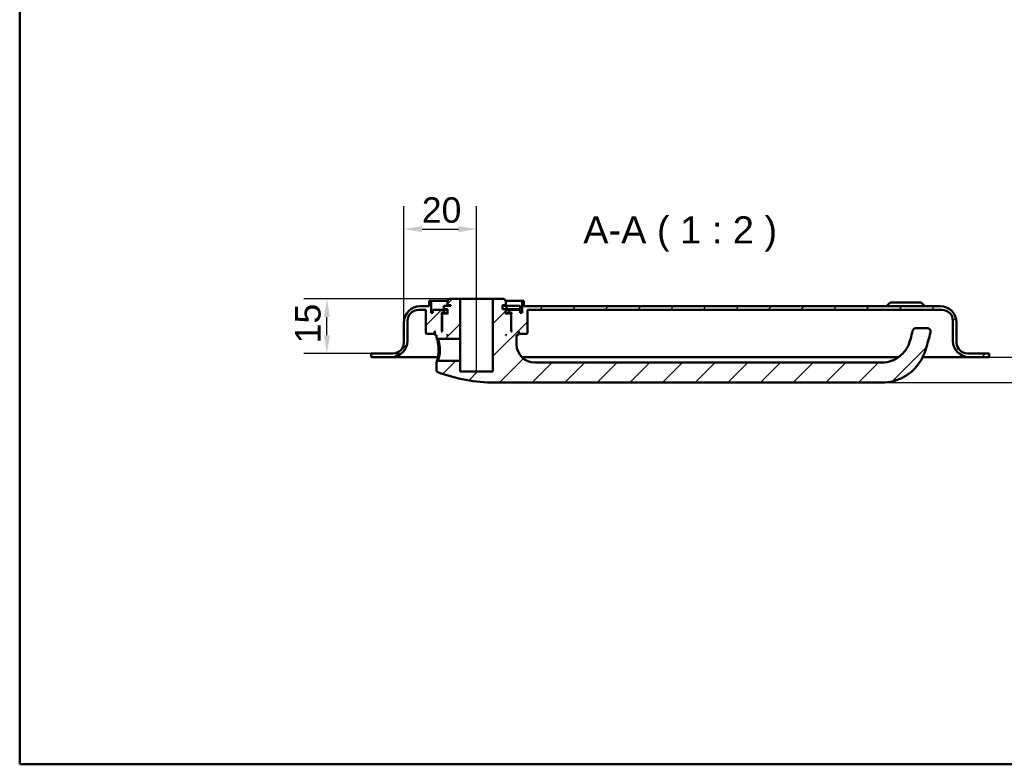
# Model space of a CAD drawing. Header units: millimetres. Extents: x 20 to 833, y 20 to 574.
# Tile 1 of 4: x 20 to 291, y 20 to 225. Entities that reach past the tile are written whole.
import ezdxf

# ---------------------------------------------------------------- set-up
doc = ezdxf.new("R2010")
doc.units = ezdxf.units.MM
doc.header["$LTSCALE"] = 2
for name, color, linetype, lineweight in [('Bemaßungen(DIN)', 7, 'Continuous', 25), ('Mittellinie(DIN)', 7, 'Continuous', 25), ('Sichtbare Kanten(DIN)', 7, 'Continuous', 50), ('Skizziergeometrie(DIN)', 7, 'Continuous', 50), ('Symbole(DIN)', 7, 'Continuous', 25)]:
    doc.layers.add(name, color=color, linetype=linetype, lineweight=lineweight)
doc.layers.add('Schraffur', color=179, linetype='Continuous', lineweight=9, true_color=0x1e1e47)
doc.styles.add('Aktuell-DINGroßer Text', font='arial.ttf')
doc.styles.add('STANDARD-DIN~0', font='arial.ttf')
doc.dimstyles.new('CAD-LAN', dxfattribs={"dimscale": 2, "dimtxt": 3.5, "dimasz": 2.5, "dimexe": 3.175, "dimexo": 0, "dimgap": 0.8, "dimtad": 1, "dimrnd": 1e-08, "dimtxsty": 'STANDARD-DIN~0', "dimcen": 0.09, "dimdle": 10, "dimclrd": 250, "dimclre": 250, "dimclrt": 250, "dimadec": 0, "dimazin": 2, "dimtfac": 1, "dimtmove": 0, "dimatfit": 3, "dimfxl": 1, "dimtolj": 1, "dimtzin": 0, "dimlwd": 25, "dimlwe": 25, "dimarcsym": 0})

# ---------------------------------------------------------------- blocks, each defined once
blk = doc.blocks.new('Ränder Standardrahmen')
at = {"layer": 'Skizziergeometrie(DIN)', "flags": 128}
blk.add_lwpolyline([(10, 10), (10, 287), (410, 287), (410, 10), (10, 10)], dxfattribs=at)
blk = doc.blocks.new('*D24')
at = {"layer": 'Bemaßungen(DIN)', "color": 250, "linetype": 'Continuous', "lineweight": 25, "true_color": 0x3f3f3f, "transparency": 16777216}
for p, q in [((125.67, 141.5), (125.67, 173.55)), ((145.67, 153), (145.67, 173.55)), ((130.67, 167.2), (140.67, 167.2))]:
    blk.add_line(p, q, dxfattribs=at)
at = {"layer": 'Bemaßungen(DIN)', "color": 250, "linetype": 'Continuous', "true_color": 0x3f3f3f, "transparency": 16777216}
for points in [[(130.67, 168.04), (130.67, 166.37), (125.67, 167.2)], [(140.67, 168.04), (140.67, 166.37), (145.67, 167.2)]]:
    blk.add_solid(points, dxfattribs=at)
at = {"layer": 'Defpoints', "color": 0, "linetype": 'Continuous', "transparency": 16777216}
for p in [(145.67, 167.2), (145.67, 153), (125.67, 141.5)]:
    blk.add_point(p, dxfattribs=at)
at = {"layer": 'Bemaßungen(DIN)', "color": 250, "linetype": 'Continuous', "lineweight": 25, "true_color": 0x3f3f3f, "transparency": 16777216, "insert": (130.61, 175.95), "char_height": 7, "attachment_point": 1, "style": 'STANDARD-DIN~0'}
blk.add_mtext('\\A1;20', dxfattribs=at)
blk = doc.blocks.new('*D25')
at = {"layer": 'Bemaßungen(DIN)', "color": 250, "linetype": 'Continuous', "lineweight": 25, "true_color": 0x3f3f3f, "transparency": 16777216}
for p, q in [((138.17, 148), (98.15, 148)), ((104.5, 138), (104.5, 143)), ((116.67, 133), (98.15, 133))]:
    blk.add_line(p, q, dxfattribs=at)
at = {"layer": 'Bemaßungen(DIN)', "color": 250, "linetype": 'Continuous', "true_color": 0x3f3f3f, "transparency": 16777216}
for points in [[(103.67, 143), (105.33, 143), (104.5, 148)], [(103.67, 138), (105.33, 138), (104.5, 133)]]:
    blk.add_solid(points, dxfattribs=at)
at = {"layer": 'Defpoints', "color": 0, "linetype": 'Continuous', "transparency": 16777216}
for p in [(104.5, 148), (138.17, 148), (116.67, 133)]:
    blk.add_point(p, dxfattribs=at)
at = {"layer": 'Bemaßungen(DIN)', "color": 250, "linetype": 'Continuous', "lineweight": 25, "true_color": 0x3f3f3f, "transparency": 16777216, "insert": (95.75, 135.79), "char_height": 7, "attachment_point": 1, "rotation": 90, "style": 'STANDARD-DIN~0'}
blk.add_mtext('\\A1;15', dxfattribs=at)
blk = doc.blocks.new('*D26')
at = {"layer": 'Bemaßungen(DIN)', "color": 250, "linetype": 'Continuous', "lineweight": 25, "true_color": 0x3f3f3f, "transparency": 16777216}
for p, q in [((307.29, 137), (307.29, 142)), ((286.67, 132), (313.64, 132)), ((307.29, 125), (307.29, 132)), ((257.17, 125), (313.64, 125)), ((307.29, 120), (307.29, 115))]:
    blk.add_line(p, q, dxfattribs=at)
at = {"layer": 'Bemaßungen(DIN)', "color": 250, "linetype": 'Continuous', "true_color": 0x3f3f3f, "transparency": 16777216}
for points in [[(306.46, 137), (308.12, 137), (307.29, 132)], [(306.46, 120), (308.12, 120), (307.29, 125)]]:
    blk.add_solid(points, dxfattribs=at)
at = {"layer": 'Defpoints', "color": 0, "linetype": 'Continuous', "transparency": 16777216}
for p in [(286.67, 132), (307.29, 132), (257.17, 125)]:
    blk.add_point(p, dxfattribs=at)
at = {"layer": 'Bemaßungen(DIN)', "color": 250, "linetype": 'Continuous', "lineweight": 25, "true_color": 0x3f3f3f, "transparency": 16777216, "insert": (298.69, 126.23), "char_height": 7, "attachment_point": 1, "rotation": 90, "style": 'STANDARD-DIN~0'}
blk.add_mtext('\\A1;7', dxfattribs=at)

msp = doc.modelspace()

# ---------------------------------------------------------------- hatches: boundary and pattern name
at = {"layer": 'Schraffur'}
h = msp.add_hatch(dxfattribs=at)
h.set_pattern_fill('ANSI31', color=256, scale=50.8, style=0)
h.set_pattern_definition([(45, (0, 0), (-4.49013, 4.49013), [])])
edge = h.paths.add_edge_path()
edge.add_spline(control_points=[(135.041, 130.998), (134.979, 130.938), (134.918, 130.878), (134.794, 130.758), (134.731, 130.698), (134.67, 130.637)], knot_values=[-0.0518019, -0.0518019, -0.0518019, -0.0518019, -0.0259876, -0.0259876, 0, 0, 0, 0], degree=3, periodic=0)
edge.add_line((134.67, 130.637), (134.67, 128.34))
edge.add_spline(control_points=[(134.67, 128.34), (134.672, 128.304), (134.676, 128.268), (134.691, 128.198), (134.703, 128.163), (134.749, 128.063), (134.791, 128.011), (134.88, 127.929), (134.935, 127.895), (134.994, 127.873)], knot_values=[-0.0530304, -0.0530304, -0.0530304, -0.0530304, -0.0446746, -0.0446746, -0.0363187, -0.0363187, -0.0190361, -0.0190361, -0.0000008, -0.0000008, -0.0000008, -0.0000008], degree=3, periodic=0)
edge.add_ellipse((150.67, 169.165), major_axis=(-15.675, -41.291), ratio=1, start_angle=0, end_angle=20.78806)
edge.add_line((150.67, 124.998), (257.17, 124.998))
edge.add_spline(control_points=[(257.17, 124.998), (258.223, 124.998), (259.277, 125.134), (261.316, 125.659), (262.304, 126.049), (264.678, 127.364), (265.958, 128.466), (268.53, 131.721), (269.048, 133.556), (269.676, 135.771), (270.101, 137.247), (270.524, 138.722)], knot_values=[-1.0346226, -1.0346226, -1.0346226, -1.0346226, -0.9382536, -0.9382536, -0.8419239, -0.8419239, -0.6899476, -0.6899476, -0.4605936, -0.4605936, 0, 0, 0, 0], degree=3, periodic=0)
edge.add_ellipse((269.563, 138.998), major_axis=(0.961, -0.276), ratio=1, start_angle=0, end_angle=106)
edge.add_line((269.563, 139.998), (266.563, 139.998))
edge.add_ellipse((266.563, 138.998), major_axis=(0, 1), ratio=1, start_angle=0, end_angle=76.78481)
edge.add_spline(control_points=[(265.589, 139.227), (265.229, 137.691), (264.949, 136.426), (264.032, 134.403), (263.481, 133.534), (261.816, 131.963), (260.927, 131.4), (259.061, 130.683), (258.114, 130.498), (257.17, 130.498)], knot_values=[-1.4743943, -1.4743943, -1.4743943, -1.4743943, -0.9712289, -0.9712289, -0.5989666, -0.5989666, -0.2834298, -0.2834298, 0, 0, 0, 0], degree=3, periodic=0)
edge.add_line((257.17, 130.498), (161.67, 130.498))
edge.add_ellipse((161.67, 135.498), major_axis=(0, -5), ratio=1, start_angle=270, end_angle=360, ccw=False)
edge.add_line((156.67, 135.498), (156.67, 137.998))
edge.add_line((156.67, 137.998), (156.97, 137.998))
edge.add_line((156.97, 137.998), (157.17, 138.198))
edge.add_line((157.17, 138.198), (157.17, 138.798))
edge.add_line((157.17, 138.798), (156.97, 138.998))
edge.add_line((156.97, 138.998), (157.27, 138.998))
edge.add_line((157.27, 138.998), (157.27, 138.498))
edge.add_line((157.27, 138.498), (157.37, 138.398))
edge.add_line((157.37, 138.398), (159.47, 138.398))
edge.add_line((159.47, 138.398), (159.67, 138.598))
edge.add_line((159.67, 138.598), (159.67, 144.998))
edge.add_line((159.67, 144.998), (273.67, 144.998))
edge.add_ellipse((273.67, 141.998), major_axis=(0, 3), ratio=1, start_angle=270, end_angle=360, ccw=False)
edge.add_line((276.67, 141.998), (276.67, 136.498))
edge.add_ellipse((281.17, 136.498), major_axis=(-4.5, 0), ratio=1, start_angle=0, end_angle=90)
edge.add_line((281.17, 131.998), (286.67, 131.998))
edge.add_line((286.67, 131.998), (286.67, 132.998))
edge.add_line((286.67, 132.998), (280.67, 132.998))
edge.add_ellipse((280.67, 135.998), major_axis=(0, -3), ratio=1, start_angle=270, end_angle=360, ccw=False)
edge.add_line((277.67, 135.998), (277.67, 141.498))
edge.add_ellipse((273.17, 141.498), major_axis=(4.5, 0), ratio=1, start_angle=0, end_angle=90)
edge.add_line((273.17, 145.998), (158.67, 145.998))
edge.add_line((158.67, 145.998), (158.67, 147.498))
edge.add_line((158.67, 147.498), (158.17, 147.498))
edge.add_line((158.17, 147.498), (158.17, 144.198))
edge.add_line((158.17, 144.198), (157.67, 144.198))
edge.add_line((157.67, 144.198), (157.67, 144.998))
edge.add_line((157.67, 144.998), (154.67, 144.998))
edge.add_line((154.67, 144.998), (154.67, 144.198))
edge.add_line((154.67, 144.198), (155.42, 144.198))
edge.add_line((155.42, 144.198), (155.22, 143.998))
edge.add_line((155.22, 143.998), (155.22, 139.198))
edge.add_line((155.22, 139.198), (155.42, 138.998))
edge.add_line((155.42, 138.998), (155.17, 138.998))
edge.add_line((155.17, 138.998), (155.17, 143.798))
edge.add_line((155.17, 143.798), (154.97, 143.998))
edge.add_line((154.97, 143.998), (153.87, 143.998))
edge.add_line((153.87, 143.998), (153.67, 143.798))
edge.add_line((153.67, 143.798), (153.67, 145.198))
edge.add_line((153.67, 145.198), (152.77, 145.198))
edge.add_line((152.77, 145.198), (152.77, 146.298))
edge.add_line((152.77, 146.298), (153.67, 146.298))
edge.add_line((153.67, 146.298), (153.67, 147.498))
edge.add_line((153.67, 147.498), (153.17, 147.998))
edge.add_line((153.17, 147.998), (150.17, 147.998))
edge.add_line((150.17, 147.998), (150.17, 127.998))
edge.add_line((150.17, 127.998), (141.17, 127.998))
edge.add_line((141.17, 127.998), (141.17, 130.998))
edge.add_line((141.17, 130.998), (135.041, 130.998))
h.paths.add_polyline_path([(153.87, 137.998), (153.67, 137.998), (153.67, 138.198)], flags=0)
edge = h.paths.add_edge_path()
edge.add_spline(control_points=[(134.67, 137.359), (134.733, 137.299), (134.795, 137.238), (134.919, 137.118), (134.981, 137.058), (135.042, 136.998)], knot_values=[-0.0519734, -0.0519734, -0.0519734, -0.0519734, -0.0259867, -0.0259867, -0.0001656, -0.0001656, -0.0001656, -0.0001656], degree=3, periodic=0)
edge.add_line((135.042, 136.998), (141.17, 136.998))
edge.add_line((141.17, 136.998), (141.17, 147.998))
edge.add_line((141.17, 147.998), (138.17, 147.998))
edge.add_line((138.17, 147.998), (137.67, 147.498))
edge.add_line((137.67, 147.498), (137.67, 146.298))
edge.add_line((137.67, 146.298), (138.57, 146.298))
edge.add_line((138.57, 146.298), (138.57, 146.098))
edge.add_line((138.57, 146.098), (136.653, 146.098))
edge.add_line((136.653, 146.098), (136.653, 145.198))
edge.add_line((136.653, 145.198), (137.67, 145.198))
edge.add_line((137.67, 145.198), (137.67, 143.798))
edge.add_line((137.67, 143.798), (137.47, 143.998))
edge.add_line((137.47, 143.998), (136.37, 143.998))
edge.add_line((136.37, 143.998), (136.17, 143.798))
edge.add_line((136.17, 143.798), (136.17, 138.998))
edge.add_line((136.17, 138.998), (135.92, 138.998))
edge.add_line((135.92, 138.998), (136.12, 139.198))
edge.add_line((136.12, 139.198), (136.12, 143.998))
edge.add_line((136.12, 143.998), (135.92, 144.198))
edge.add_line((135.92, 144.198), (136.67, 144.198))
edge.add_line((136.67, 144.198), (136.67, 144.998))
edge.add_line((136.67, 144.998), (133.67, 144.998))
edge.add_line((133.67, 144.998), (133.67, 144.198))
edge.add_line((133.67, 144.198), (133.17, 144.198))
edge.add_line((133.17, 144.198), (133.17, 147.498))
edge.add_line((133.17, 147.498), (132.67, 147.498))
edge.add_line((132.67, 147.498), (132.67, 145.998))
edge.add_line((132.67, 145.998), (130.17, 145.998))
edge.add_ellipse((130.17, 141.498), major_axis=(0, 4.5), ratio=1, start_angle=0, end_angle=90)
edge.add_line((125.67, 141.498), (125.67, 135.998))
edge.add_ellipse((122.67, 135.998), major_axis=(3, 0), ratio=1, start_angle=270, end_angle=360, ccw=False)
edge.add_line((122.67, 132.998), (116.67, 132.998))
edge.add_line((116.67, 132.998), (116.67, 131.998))
edge.add_line((116.67, 131.998), (122.17, 131.998))
edge.add_ellipse((122.17, 136.498), major_axis=(0, -4.5), ratio=1, start_angle=0, end_angle=90)
edge.add_line((126.67, 136.498), (126.67, 141.998))
edge.add_ellipse((129.67, 141.998), major_axis=(-3, 0), ratio=1, start_angle=270, end_angle=360, ccw=False)
edge.add_line((129.67, 144.998), (131.67, 144.998))
edge.add_line((131.67, 144.998), (131.67, 138.598))
edge.add_line((131.67, 138.598), (131.87, 138.398))
edge.add_line((131.87, 138.398), (133.97, 138.398))
edge.add_line((133.97, 138.398), (134.07, 138.498))
edge.add_line((134.07, 138.498), (134.07, 138.998))
edge.add_line((134.07, 138.998), (134.37, 138.998))
edge.add_line((134.37, 138.998), (134.17, 138.798))
edge.add_line((134.17, 138.798), (134.17, 138.198))
edge.add_line((134.17, 138.198), (134.37, 137.998))
edge.add_line((134.37, 137.998), (134.67, 137.998))
edge.add_line((134.67, 137.998), (134.67, 137.359))
h.paths.add_polyline_path([(137.67, 137.998), (137.47, 137.998), (137.67, 138.198)], flags=0)

# ---------------------------------------------------------------- linework, layer by layer
at = {"layer": 'Mittellinie(DIN)', "linetype": 'Continuous'}
msp.add_line((145.67, 127.498), (145.67, 152.998), dxfattribs=at)
at = {"layer": 'Sichtbare Kanten(DIN)'}
for p, q in [((133.17, 147.498), (132.67, 147.498)), ((132.67, 147.498), (132.67, 145.998)), ((133.17, 144.198), (133.17, 147.498)), ((133.17, 147.498), (137.67, 147.498)), ((138.17, 147.998), (137.67, 147.498)), ((137.67, 147.498), (137.67, 146.298)), ((137.67, 146.298), (138.57, 146.298)), ((141.17, 147.998), (138.17, 147.998)), ((138.57, 146.298), (138.57, 146.098)), ((141.17, 136.998), (141.17, 147.998)), ((150.17, 147.998), (141.17, 147.998)), ((153.17, 147.998), (150.17, 147.998)), ((150.17, 147.998), (150.17, 127.998)), ((152.77, 145.198), (152.77, 146.298)), ((152.77, 146.298), (153.67, 146.298)), ((153.67, 147.498), (153.17, 147.998)), ((153.67, 146.298), (153.67, 147.498)), ((153.67, 147.498), (158.17, 147.498)), ((158.67, 147.498), (158.17, 147.498)), ((158.17, 147.498), (158.17, 144.198)), ((158.67, 145.998), (158.67, 147.498)), ((259.42, 146.998), (258.42, 145.998)), ((259.42, 146.998), (267.92, 146.998)), ((267.92, 146.998), (268.92, 145.998)), ((129.67, 144.998), (131.67, 144.998)), ((132.67, 145.998), (130.17, 145.998)), ((131.67, 144.998), (131.67, 138.598)), ((133.67, 144.198), (133.17, 144.198)), ((136.67, 144.998), (133.67, 144.998)), ((133.67, 144.998), (133.67, 144.198)), ((136.12, 143.998), (135.92, 144.198)), ((135.92, 144.198), (136.67, 144.198)), ((136.12, 139.198), (136.12, 143.998)), ((136.12, 143.998), (136.37, 143.998)), ((136.37, 143.998), (136.17, 143.798)), ((136.17, 143.798), (136.17, 138.998)), ((137.47, 143.998), (136.37, 143.998)), ((138.57, 146.098), (136.653, 146.098)), ((136.653, 146.098), (136.653, 145.198)), ((136.653, 145.198), (137.67, 145.198)), ((136.67, 144.198), (136.67, 144.998)), ((136.67, 144.998), (137.67, 144.998)), ((137.67, 144.198), (136.67, 144.198)), ((137.67, 143.798), (137.47, 143.998)), ((137.67, 143.998), (137.47, 143.998)), ((137.67, 145.198), (137.67, 143.798)), ((153.928, 146.098), (152.77, 146.098)), ((153.67, 145.198), (152.77, 145.198)), ((153.67, 143.798), (153.67, 145.198)), ((153.67, 145.198), (153.928, 145.198)), ((153.67, 144.998), (154.67, 144.998)), ((154.67, 144.198), (153.67, 144.198)), ((153.87, 143.998), (153.67, 143.798)), ((153.87, 143.998), (153.67, 143.998)), ((154.97, 143.998), (153.87, 143.998)), ((157.628, 146.098), (153.928, 146.098)), ((153.928, 146.098), (153.928, 145.198)), ((153.928, 145.198), (157.628, 145.198)), ((157.67, 144.998), (154.67, 144.998)), ((154.67, 144.998), (154.67, 144.198)), ((154.67, 144.198), (155.42, 144.198)), ((155.17, 143.798), (154.97, 143.998)), ((154.97, 143.998), (155.22, 143.998)), ((155.17, 138.998), (155.17, 143.798)), ((155.42, 144.198), (155.22, 143.998)), ((155.22, 143.998), (155.22, 139.198)), ((157.628, 146.098), (157.628, 145.198)), ((157.67, 144.198), (157.67, 144.998)), ((158.17, 144.198), (157.67, 144.198)), ((273.17, 145.998), (158.67, 145.998)), ((159.67, 138.598), (159.67, 144.998)), ((159.67, 144.998), (273.67, 144.998)), ((125.67, 141.498), (125.67, 135.998)), ((126.67, 136.498), (126.67, 141.998)), ((276.67, 141.998), (276.67, 136.498)), ((277.67, 135.998), (277.67, 141.498)), ((131.67, 138.598), (131.87, 138.398)), ((131.87, 138.398), (133.97, 138.398)), ((133.97, 138.398), (134.07, 138.498)), ((133.97, 138.398), (134.17, 138.398)), ((134.07, 138.498), (134.07, 138.998)), ((134.07, 138.998), (134.37, 138.998)), ((134.17, 138.498), (134.07, 138.498)), ((134.37, 138.998), (134.17, 138.798)), ((134.17, 138.798), (134.17, 138.198)), ((134.17, 138.198), (134.37, 137.998)), ((135.92, 138.998), (136.12, 139.198)), ((136.17, 138.998), (135.92, 138.998)), ((136.17, 139.198), (136.12, 139.198)), ((137.47, 137.998), (137.67, 138.198)), ((137.67, 138.198), (137.67, 137.998)), ((153.67, 137.998), (153.67, 138.198)), ((153.67, 138.198), (153.87, 137.998)), ((155.22, 139.198), (155.17, 139.198)), ((155.42, 138.998), (155.17, 138.998)), ((155.22, 139.198), (155.42, 138.998)), ((157.17, 138.798), (156.97, 138.998)), ((156.97, 138.998), (157.27, 138.998)), ((156.97, 137.998), (157.17, 138.198)), ((157.17, 138.198), (157.17, 138.798)), ((157.27, 138.498), (157.17, 138.498)), ((157.17, 138.398), (157.37, 138.398)), ((157.27, 138.998), (157.27, 138.498)), ((157.27, 138.498), (157.37, 138.398)), ((157.37, 138.398), (159.47, 138.398)), ((159.47, 138.398), (159.67, 138.598)), ((269.563, 139.998), (266.563, 139.998)), ((134.37, 137.998), (134.67, 137.998)), ((134.67, 137.998), (134.67, 137.359)), ((134.67, 137.359), (135.042, 136.998)), ((135.042, 136.998), (141.17, 136.998)), ((137.67, 137.998), (137.47, 137.998)), ((141.17, 136.998), (141.17, 130.998)), ((153.87, 137.998), (153.67, 137.998)), ((156.67, 135.498), (156.67, 137.998)), ((156.67, 137.998), (156.97, 137.998)), ((122.67, 132.998), (116.67, 132.998)), ((116.67, 132.998), (116.67, 131.998)), ((286.67, 132.998), (280.67, 132.998)), ((286.67, 131.998), (286.67, 132.998)), ((116.67, 131.998), (122.17, 131.998)), ((122.17, 131.998), (133.67, 131.998)), ((133.67, 131.998), (135.03, 131.998)), ((135.041, 130.998), (134.669, 130.637)), ((134.67, 130.637), (134.67, 128.34)), ((141.17, 130.998), (135.041, 130.998)), ((141.17, 127.998), (141.17, 130.998)), ((158.099, 131.998), (261.75, 131.998)), ((257.17, 130.498), (161.67, 130.498)), ((268.397, 131.998), (269.67, 131.998)), ((269.67, 131.998), (281.17, 131.998)), ((281.17, 131.998), (286.67, 131.998)), ((150.17, 127.998), (141.17, 127.998)), ((150.67, 124.998), (257.17, 124.998))]:
    msp.add_line(p, q, dxfattribs=at)
for centre, radius, start, end in [((130.17, 141.498), 4.5, 90, 180), ((129.67, 141.998), 3, 90, 180), ((273.17, 141.498), 4.5, 0, 90), ((273.67, 141.998), 3, 0, 90), ((266.563, 138.998), 1, 90, 166.78481), ((269.563, 138.998), 1, 344, 90), ((122.17, 136.498), 4.5, 270, 0), ((122.67, 135.998), 3, 270, 0), ((161.67, 135.498), 5, 180, 270), ((281.17, 136.498), 4.5, 180, 270), ((280.67, 135.998), 3, 180, 270), ((150.67, 169.165), 44.167, 249.21194, 270)]:
    msp.add_arc(centre, radius, start, end, dxfattribs=at)
for points, knots in [([(265.589, 139.227), (265.229, 137.691), (264.949, 136.426), (264.032, 134.403), (263.481, 133.534), (261.816, 131.963), (260.927, 131.4), (259.061, 130.683), (258.114, 130.498), (257.17, 130.498)], [-1.4743943, -1.4743943, -1.4743943, -1.4743943, -0.9712289, -0.9712289, -0.5989666, -0.5989666, -0.2834298, -0.2834298, 0, 0, 0, 0]), ([(257.17, 124.998), (258.223, 124.998), (259.277, 125.134), (261.316, 125.659), (262.304, 126.049), (264.678, 127.364), (265.958, 128.466), (268.53, 131.721), (269.048, 133.556), (269.676, 135.771), (270.101, 137.247), (270.524, 138.722)], [-1.0346226, -1.0346226, -1.0346226, -1.0346226, -0.9382536, -0.9382536, -0.8419239, -0.8419239, -0.6899476, -0.6899476, -0.4605936, -0.4605936, 0, 0, 0, 0]), ([(134.67, 137.359), (134.671, 137.359), (134.694, 137.287), (134.786, 136.992), (135.027, 136.126), (135.233, 135.007), (135.235, 133.998), (135.235, 133.998), (135.235, 133.998), (135.235, 133.998)], [-0.52855384, -0.52855384, -0.52855384, -0.52855384, -0.45322919, -0.33992189, -0.30215279, 0, 0, 0, 0.00002882, 0.00002882, 0.00002882, 0.00002882]), ([(135.588, 133.998), (135.588, 133.998), (135.588, 133.998), (135.588, 133.998), (135.586, 134.899), (135.409, 135.786), (135.251, 136.342), (135.232, 136.412), (135.212, 136.477), (135.194, 136.536), (135.139, 136.715), (135.095, 136.846), (135.069, 136.922), (135.051, 136.972), (135.042, 136.998), (135.042, 136.998)], [2.11504062, 2.11504062, 2.11504062, 2.11504062, 2.11506954, 2.11506954, 2.11506954, 2.41722233, 2.41722233, 2.41722233, 2.45499143, 2.45499143, 2.45499143, 2.56829872, 2.56829872, 2.56829872, 2.6438717, 2.6438717, 2.6438717, 2.6438717]), ([(135.235, 133.998), (135.236, 133.494), (135.146, 132.477), (134.876, 131.286), (134.697, 130.723), (134.669, 130.638), (134.669, 130.637)], [-2.11504072, -2.11504072, -2.11504072, -2.11504072, -1.96399314, -1.81291674, -1.66184035, -1.5865001, -1.5865001, -1.5865001, -1.5865001]), ([(135.041, 130.998), (135.041, 130.998), (135.05, 131.024), (135.068, 131.074), (135.103, 131.175), (135.172, 131.375), (135.25, 131.653), (135.328, 131.931), (135.415, 132.286), (135.48, 132.69), (135.545, 133.094), (135.588, 133.548), (135.588, 133.998)], [3.70156212, 3.70156212, 3.70156212, 3.70156212, 3.77690989, 3.77690989, 3.77690989, 3.92798628, 3.92798628, 3.92798628, 4.07906268, 4.07906268, 4.07906268, 4.23011015, 4.23011015, 4.23011015, 4.23011015]), ([(134.672, 128.34), (134.672, 128.304), (134.676, 128.268), (134.691, 128.198), (134.703, 128.163), (134.749, 128.063), (134.791, 128.011), (134.88, 127.929), (134.935, 127.895), (134.994, 127.873)], [-0.053030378, -0.053030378, -0.053030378, -0.053030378, -0.044674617, -0.044674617, -0.036318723, -0.036318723, -0.019036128, -0.019036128, -0.000000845, -0.000000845, -0.000000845, -0.000000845])]:
    msp.add_open_spline(points, degree=3, knots=knots, dxfattribs=at)

# ---------------------------------------------------------------- block references
at = {"xscale": 2, "yscale": 2, "zscale": 2}
msp.add_blockref('Ränder Standardrahmen', (0, 0), dxfattribs=at)

# ---------------------------------------------------------------- texts
at = {"layer": 'Symbole(DIN)', "color": 7, "insert": (174.997, 160.998), "char_height": 7.4676, "attachment_point": 7, "style": 'Aktuell-DINGroßer Text'}
msp.add_mtext('A-A ( 1 : 2 )', dxfattribs=at)

# ---------------------------------------------------------------- dimensions: what is measured, and where the dimension line sits
at = {"layer": 'Bemaßungen(DIN)', "color": 250, "linetype": 'Continuous', "lineweight": 25, "true_color": 0x3f3f3f}
for base, p1, p2, angle, override, picture, middle in [((145.67, 167.204), (125.67, 141.498), (145.67, 152.998), 180, {"dimgap": 0.8, "dimdec": 2, "dimtol": 0, "dimlim": 0, "dimtp": 0, "dimtm": 0, "dimtdec": 2, "dimtofl": 0, "dimatfit": 1}, '*D24', (135.67, 167.204)), ((104.499, 147.998), (116.67, 132.998), (138.17, 147.998), 90, {"dimgap": 0.8, "dimdec": 2, "dimtol": 0, "dimlim": 0, "dimtp": 0, "dimtm": 0, "dimtdec": 2, "dimtofl": 0, "dimatfit": 1}, '*D25', (104.499, 140.498)), ((307.289, 131.998), (257.17, 124.998), (286.67, 131.998), 90, {"dimgap": 0.8, "dimdec": 2, "dimtol": 0, "dimlim": 0, "dimtp": 0, "dimtm": 0, "dimtdec": 2, "dimtofl": 1, "dimatfit": 1}, '*D26', (307.289, 128.498))]:
    dim = msp.add_linear_dim(base=base, p1=p1, p2=p2, angle=angle, dimstyle='CAD-LAN', override=override, dxfattribs=at)
    dim.commit()
    dim.dimension.update_dxf_attribs({"geometry": picture, "text_midpoint": middle, "dimtype": 160})

doc.saveas('drawing.dxf')
